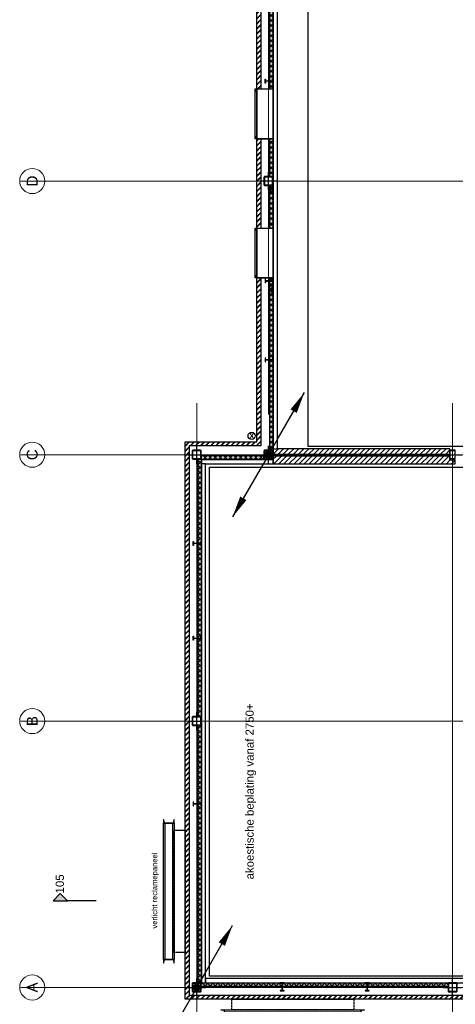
# Model space of a CAD drawing. Header units: millimetres. Extents: x -38031 to 110605, y -30229 to 92226.
# Tile 2 of 256: x -38031 to -25895, y -2444 to 24967. Entities that reach past the tile are written whole.
import ezdxf
from ezdxf.enums import TextEntityAlignment as Align

# ---------------------------------------------------------------- set-up
doc = ezdxf.new("R2010")
doc.units = ezdxf.units.MM
doc.header["$LTSCALE"] = 50
doc.set_wipeout_variables(frame=1)
for name, pattern in [('HIDDEN2', [4.7625, 3.175, -1.5875]), ('STYLE_01', [0.41664, 0.20828, -0.20836]), ('STYLE_07', [1.875, 0.625, -0.20828, 0.625, -0.20836, 0.06943, -0.13893])]:
    doc.linetypes.add(name, pattern=pattern)
for name, color, linetype in [('AB$1A---_ATTRIB050', 8, 'Continuous'), ('AL$1A---_ALGEMEEN', 8, 'Continuous'), ('AM$1A---_ARCERING', 8, 'Continuous'), ('AT$1A---_TEKST100', 8, 'Continuous'), ('BOUWKUNDIG', 8, 'Continuous'), ('EL6121--', 3, 'Continuous')]:
    doc.layers.add(name, color=color, linetype=linetype)
doc.layers.add('stramien', color=1, linetype='Continuous', lineweight=15)
doc.styles.add('Arial', font='ARIAL.TTF')
doc.styles.add('Arial (bold)', font='ARIALBD.TTF')
doc.styles.get("Standard").update_dxf_attribs({"font": 'iso.shx'})
pattern_1 = [(135, (0, 0), (1.41421356, 1.41421356), []), (45, (5.9868, -5.9868), (1.41421356, -1.41421356), [])]
pattern_2 = [(45, (0, 0), (1.41421356, -1.41421356), [])]

# ---------------------------------------------------------------- blocks, each defined once
blk = doc.blocks.new('E00170')
at = {"color": 0, "linetype": 'Continuous'}
for q in [(5, 8.66), (-5, -8.66)]:
    blk.add_line((0, 0), q, dxfattribs=at)
for points in [[(5, 8.66, 0, 1, 0), (3.5, 6.06, 1, 1, 0)], [(-5, -8.66, 0, 1, 0), (-3.5, -6.06, 1, 1, 0)]]:
    blk.add_lwpolyline(points, format="xyseb", dxfattribs=at)
at = {"color": 0, "const_width": 0.5}
blk.add_lwpolyline([(-0.25, 0, 1), (0.25, 0, 1)], format="xyb", close=True, dxfattribs=at)
at = {"color": 0, "linetype": 'Continuous'}
blk.add_circle((0, 0), 0.5, dxfattribs=at)
blk = doc.blocks.new('lichtvanger')
at = {"layer": 'AL$1A---_ALGEMEEN', "color": 0}
for points in [[(-1900, 0), (1900, 0), (1900, -300), (-1900, -300)], [(-1900, -50), (1900, -50), (1900, -250), (-1900, -250)]]:
    blk.add_lwpolyline(points, close=True, dxfattribs=at)
at = {"layer": 'AL$1A---_ALGEMEEN', "color": 0, "linetype": 'STYLE_01'}
blk.add_lwpolyline([(-1700, -300), (1700, -300), (1700, -600), (-1700, -600)], close=True, dxfattribs=at)
at = {"layer": 'AT$1A---_TEKST100', "insert": (22, 226), "char_height": 151.52, "attachment_point": 5, "line_spacing_factor": 0.967741, "style": 'Arial'}
blk.add_mtext('{\\C256;\\lverlicht reclamepaneel}', dxfattribs=at)
at = {"color": 0, "lineweight": 5}
for points in [[(-2000, 0), (-2000, -7), (-2000, -7), (-2000, -7), (-2000, -7), (-2000, -8), (-2000, -8), (-2000, -8), (-2000, -8), (-2000, -8), (-2000, -8), (-2000, -8), (-2000, -8), (-2000, -8), (-2000, -9), (-2000, -9), (-2000, -9), (-2000, -9), (-2000, -9), (-2000, -9), (-2000, -9), (-1999, -9), (-1999, -9), (-1999, -10), (-1999, -10), (-1999, -10), (-1999, -10), (-1999, -10), (-1999, -10), (-1999, -10), (-1999, -10), (-1999, -10), (-1999, -10), (-1999, -10), (-1999, -11), (-1999, -11), (-1998, -11), (-1998, -11), (-1998, -11), (-1998, -11), (-1998, -11), (-1998, -11), (-1998, -11), (-1998, -11), (-1998, -11), (-1998, -11), (-1998, -11), (-1997, -11), (-1997, -11), (-1997, -12), (-1997, -12), (-1997, -12), (-1997, -12), (-1997, -12), (-1997, -12), (-1997, -12), (-1997, -12), (-1996, -12), (-1996, -12), (-1996, -12), (-1996, -12), (-1996, -12), (-1996, -12), (-1996, -12), (-1996, -12), (-1996, -12), (-1955, -16), (-1924, -19), (-1924, -19), (-1924, -19), (-1923, -19), (-1923, -20), (-1923, -20), (-1922, -20), (-1922, -20), (-1922, -20), (-1921, -20), (-1921, -20), (-1920, -20), (-1920, -20), (-1920, -20), (-1919, -21), (-1919, -21), (-1919, -21), (-1918, -21), (-1918, -21), (-1918, -21), (-1917, -22), (-1917, -22), (-1917, -22), (-1917, -22), (-1916, -22), (-1916, -23), (-1916, -23), (-1915, -23), (-1915, -23), (-1915, -24), (-1915, -24), (-1914, -24), (-1914, -24), (-1914, -25), (-1914, -25), (-1913, -25), (-1913, -26), (-1913, -26), (-1913, -26), (-1913, -27), (-1912, -27), (-1912, -27), (-1912, -27), (-1912, -28), (-1912, -28), (-1911, -28), (-1911, -29), (-1911, -29), (-1911, -29), (-1911, -30), (-1911, -30), (-1911, -31), (-1911, -31), (-1911, -31), (-1910, -32), (-1910, -32), (-1910, -32), (-1910, -33), (-1910, -33), (-1910, -33), (-1910, -34), (-1910, -34), (-1910, -34), (-1910, -35), (-1910, -35), (-1910, -150), (-1910, -265), (-1910, -265), (-1910, -266), (-1910, -266), (-1910, -266), (-1910, -267), (-1910, -267), (-1910, -267), (-1910, -268), (-1910, -268), (-1910, -268), (-1911, -269), (-1911, -269), (-1911, -269), (-1911, -270), (-1911, -270), (-1911, -271), (-1911, -271), (-1911, -271), (-1911, -272), (-1912, -272), (-1912, -272), (-1912, -273), (-1912, -273), (-1912, -273), (-1913, -273), (-1913, -274), (-1913, -274), (-1913, -274), (-1913, -275), (-1914, -275), (-1914, -275), (-1914, -276), (-1914, -276), (-1915, -276), (-1915, -276), (-1915, -277), (-1915, -277), (-1916, -277), (-1916, -277), (-1916, -278), (-1917, -278), (-1917, -278), (-1917, -278), (-1917, -278), (-1918, -279), (-1918, -279), (-1918, -279), (-1919, -279), (-1919, -279), (-1919, -279), (-1920, -280), (-1920, -280), (-1920, -280), (-1921, -280), (-1921, -280), (-1922, -280), (-1922, -280), (-1922, -280), (-1923, -280), (-1923, -280), (-1923, -281), (-1924, -281), (-1924, -281), (-1924, -281), (-1955, -284), (-1996, -288), (-1996, -288), (-1996, -288), (-1996, -288), (-1996, -288), (-1996, -288), (-1996, -288), (-1996, -288), (-1996, -288), (-1997, -288), (-1997, -288), (-1997, -288), (-1997, -288), (-1997, -288), (-1997, -288), (-1997, -288), (-1997, -288), (-1997, -289), (-1997, -289), (-1998, -289), (-1998, -289), (-1998, -289), (-1998, -289), (-1998, -289), (-1998, -289), (-1998, -289), (-1998, -289), (-1998, -289), (-1998, -289), (-1998, -289), (-1999, -289), (-1999, -289), (-1999, -290), (-1999, -290), (-1999, -290), (-1999, -290), (-1999, -290), (-1999, -290), (-1999, -290), (-1999, -290), (-1999, -290), (-1999, -290), (-1999, -290), (-1999, -291), (-1999, -291), (-2000, -291), (-2000, -291), (-2000, -291), (-2000, -291), (-2000, -291), (-2000, -291), (-2000, -291), (-2000, -292), (-2000, -292), (-2000, -292), (-2000, -292), (-2000, -292), (-2000, -292), (-2000, -292), (-2000, -292), (-2000, -292), (-2000, -293), (-2000, -293), (-2000, -293), (-2000, -293), (-2000, -300), (-1900, -300), (-1900, 0)], [(2000, 0), (2000, -7), (2000, -7), (2000, -7), (2000, -7), (2000, -8), (2000, -8), (2000, -8), (2000, -8), (2000, -8), (2000, -8), (2000, -8), (2000, -8), (2000, -8), (2000, -9), (2000, -9), (2000, -9), (2000, -9), (2000, -9), (2000, -9), (2000, -9), (1999, -9), (1999, -9), (1999, -10), (1999, -10), (1999, -10), (1999, -10), (1999, -10), (1999, -10), (1999, -10), (1999, -10), (1999, -10), (1999, -10), (1999, -10), (1999, -11), (1999, -11), (1998, -11), (1998, -11), (1998, -11), (1998, -11), (1998, -11), (1998, -11), (1998, -11), (1998, -11), (1998, -11), (1998, -11), (1998, -11), (1997, -11), (1997, -11), (1997, -12), (1997, -12), (1997, -12), (1997, -12), (1997, -12), (1997, -12), (1997, -12), (1997, -12), (1996, -12), (1996, -12), (1996, -12), (1996, -12), (1996, -12), (1996, -12), (1996, -12), (1996, -12), (1996, -12), (1955, -16), (1924, -19), (1924, -19), (1924, -19), (1923, -19), (1923, -20), (1923, -20), (1922, -20), (1922, -20), (1922, -20), (1921, -20), (1921, -20), (1920, -20), (1920, -20), (1920, -20), (1919, -21), (1919, -21), (1919, -21), (1918, -21), (1918, -21), (1918, -21), (1917, -22), (1917, -22), (1917, -22), (1917, -22), (1916, -22), (1916, -23), (1916, -23), (1915, -23), (1915, -23), (1915, -24), (1915, -24), (1914, -24), (1914, -24), (1914, -25), (1914, -25), (1913, -25), (1913, -26), (1913, -26), (1913, -26), (1913, -27), (1912, -27), (1912, -27), (1912, -27), (1912, -28), (1912, -28), (1911, -28), (1911, -29), (1911, -29), (1911, -29), (1911, -30), (1911, -30), (1911, -31), (1911, -31), (1911, -31), (1910, -32), (1910, -32), (1910, -32), (1910, -33), (1910, -33), (1910, -33), (1910, -34), (1910, -34), (1910, -34), (1910, -35), (1910, -35), (1910, -150), (1910, -265), (1910, -265), (1910, -266), (1910, -266), (1910, -266), (1910, -267), (1910, -267), (1910, -267), (1910, -268), (1910, -268), (1910, -268), (1911, -269), (1911, -269), (1911, -269), (1911, -270), (1911, -270), (1911, -271), (1911, -271), (1911, -271), (1911, -272), (1912, -272), (1912, -272), (1912, -273), (1912, -273), (1912, -273), (1913, -273), (1913, -274), (1913, -274), (1913, -274), (1913, -275), (1914, -275), (1914, -275), (1914, -276), (1914, -276), (1915, -276), (1915, -276), (1915, -277), (1915, -277), (1916, -277), (1916, -277), (1916, -278), (1917, -278), (1917, -278), (1917, -278), (1917, -278), (1918, -279), (1918, -279), (1918, -279), (1919, -279), (1919, -279), (1919, -279), (1920, -280), (1920, -280), (1920, -280), (1921, -280), (1921, -280), (1922, -280), (1922, -280), (1922, -280), (1923, -280), (1923, -280), (1923, -281), (1924, -281), (1924, -281), (1924, -281), (1955, -284), (1996, -288), (1996, -288), (1996, -288), (1996, -288), (1996, -288), (1996, -288), (1996, -288), (1996, -288), (1996, -288), (1997, -288), (1997, -288), (1997, -288), (1997, -288), (1997, -288), (1997, -288), (1997, -288), (1997, -288), (1997, -289), (1997, -289), (1998, -289), (1998, -289), (1998, -289), (1998, -289), (1998, -289), (1998, -289), (1998, -289), (1998, -289), (1998, -289), (1998, -289), (1998, -289), (1999, -289), (1999, -289), (1999, -290), (1999, -290), (1999, -290), (1999, -290), (1999, -290), (1999, -290), (1999, -290), (1999, -290), (1999, -290), (1999, -290), (1999, -290), (1999, -291), (1999, -291), (2000, -291), (2000, -291), (2000, -291), (2000, -291), (2000, -291), (2000, -291), (2000, -291), (2000, -292), (2000, -292), (2000, -292), (2000, -292), (2000, -292), (2000, -292), (2000, -292), (2000, -292), (2000, -292), (2000, -293), (2000, -293), (2000, -293), (2000, -293), (2000, -300), (1900, -300), (1900, 0)]]:
    blk.add_wipeout(points, dxfattribs=at).dxf.layer = 'AL$1A---_ALGEMEEN'
at = {"layer": 'AL$1A---_ALGEMEEN', "color": 0, "lineweight": 5, "flags": 128}
for points in [[(-2000, 0), (-2000, -7, 0.38484), (-1996, -12), (-1924, -19, -0.38484), (-1910, -35), (-1910, -265, -0.38484), (-1924, -281), (-1996, -288, 0.38484), (-2000, -293), (-2000, -300), (-1900, -300), (-1900, 0)], [(2000, 0), (2000, -7, -0.38484), (1996, -12), (1924, -19, 0.38484), (1910, -35), (1910, -265, 0.38484), (1924, -281), (1996, -288, -0.38484), (2000, -293), (2000, -300), (1900, -300), (1900, 0)]]:
    blk.add_lwpolyline(points, format="xyb", close=True, dxfattribs=at)
blk = doc.blocks.new('31x_alu-mk 204-p')
at = {"color": 0, "linetype": 'Continuous'}
blk.add_wipeout([(-650.5, 310), (736.5, 310), (736.5, -140), (-650.5, -140)], dxfattribs=at).dxf.layer = 'AL$1A---_ALGEMEEN'
at = {"layer": 'AM$1A---_ARCERING', "linetype": 'Continuous', "lineweight": 0}
for points in [[(-650.5, 360), (-582.5, 360), (-582.5, 310), (-650.5, 310)], [(668.5, 360), (736.5, 360), (736.5, 310), (668.5, 310)]]:
    blk.add_hatch(color=256, dxfattribs=at).paths.add_polyline_path(points)
at = {"layer": 'AL$1A---_ALGEMEEN', "color": 0}
for p, q in [((-650.5, 310), (-650.5, -110)), ((736.5, 310), (736.5, -110))]:
    blk.add_line(p, q, dxfattribs=at)
for points in [[(-650.5, 360), (736.5, 360), (736.5, 310), (-650.5, 310)], [(-650.5, 360), (-582.5, 360), (-582.5, 310), (-650.5, 310)], [(668.5, 360), (736.5, 360), (736.5, 310), (668.5, 310)]]:
    blk.add_lwpolyline(points, close=True, dxfattribs=at)
at = {"layer": 'AL$1A---_ALGEMEEN', "color": 0, "linetype": 'Continuous'}
blk.add_lwpolyline([(-650.5, 310), (736.5, 310), (736.5, -140), (-650.5, -140)], close=True, dxfattribs=at)
blk = doc.blocks.new('txt-akoest. 2.75m')
at = {"layer": 'AT$1A---_TEKST100', "insert": (0, 0), "char_height": 227.29, "attachment_point": 5, "line_spacing_factor": 0.967741, "style": 'Arial'}
blk.add_mtext('{\\C256;\\lakoestische beplating vanaf 2750+}', dxfattribs=at)
blk = doc.blocks.new('21x_zaagwerk')
at = {"layer": 'AL$1A---_ALGEMEEN', "color": 0}
blk.add_circle((0, 0), 100, dxfattribs=at)
at = {"layer": 'AT$1A---_TEKST100', "insert": (-68, 74), "char_height": 151.52, "attachment_point": 1, "line_spacing_factor": 0.967741, "style": 'Arial (bold)'}
blk.add_mtext('{\\C256;\\lX}', dxfattribs=at)
blk = doc.blocks.new('sk-250')
at = {"color": 0}
blk.add_wipeout([(-115, 115), (115, 115), (115, -118), (-115, -118)], dxfattribs=at).dxf.layer = 'AL$1A---_ALGEMEEN'
at = {"layer": 'AM$1A---_ARCERING', "linetype": 'Continuous', "lineweight": 0}
h = blk.add_hatch(color=256, dxfattribs=at)
edge = h.paths.add_edge_path()
edge.add_line((-100, -125), (100, -125))
edge.add_arc((100, -100), 25, 270, 360)
edge.add_line((125, -100), (125, 100))
edge.add_arc((100, 100), 25, 0, 90)
edge.add_line((100, 125), (-100, 125))
edge.add_arc((-100, 100), 25, 90, 180)
edge.add_line((-125, 100), (-125, -100))
edge.add_arc((-100, -100), 25, 180, 270)
edge = h.paths.add_edge_path(flags=16)
edge.add_line((-100, -115), (100, -115))
edge.add_arc((100, -100), 15, 270, 360)
edge.add_line((115, -100), (115, 100))
edge.add_arc((100, 100), 15, 0, 90)
edge.add_line((100, 115), (-100, 115))
edge.add_arc((-100, 100), 15, 90, 180)
edge.add_line((-115, 100), (-115, -100))
edge.add_arc((-100, -100), 15, 180, 270)
at = {"layer": 'AL$1A---_ALGEMEEN', "color": 0}
for p, q in [((-250, 0), (250, 0)), ((0, 250), (0, -250))]:
    blk.add_line(p, q, dxfattribs=at)
at = {"layer": 'AL$1A---_ALGEMEEN', "color": 0, "flags": 128}
blk.add_lwpolyline([(-100, -125), (100, -125, 0.414214), (125, -100), (125, 100, 0.414214), (100, 125), (-100, 125, 0.414214), (-125, 100), (-125, -100, 0.414214), (-100, -125, 0.414214)], format="xyb", dxfattribs=at)
at = {"layer": 'AL$1A---_ALGEMEEN', "color": 0}
blk.add_lwpolyline([(-115, 115), (115, 115), (115, -118), (-115, -118)], close=True, dxfattribs=at)
at = {"layer": 'AL$1A---_ALGEMEEN', "color": 0, "flags": 128}
blk.add_lwpolyline([(-100, -115), (100, -115, 0.414214), (115, -100), (115, 100, 0.414214), (100, 115), (-100, 115, 0.414214), (-115, 100), (-115, -100, 0.414214)], format="xyb", close=True, dxfattribs=at)
blk = doc.blocks.new('staalprofiel IPE')
at = {"layer": 'AM$1A---_ARCERING', "linetype": 'Continuous', "lineweight": 0}
h = blk.add_hatch(color=256, dxfattribs=at)
edge = h.paths.add_edge_path()
edge.add_line((55, -100.8), (14.95, -100.8))
edge.add_arc((14.95, -88.8), 12, 180, 270, ccw=False)
edge.add_line((2.95, -88.8), (2.95, 88.8))
edge.add_arc((14.95, 88.8), 12, 90, 180, ccw=False)
edge.add_line((14.95, 100.8), (55, 100.8))
edge.add_line((55, 100.8), (55, 110))
edge.add_line((55, 110), (-55, 110))
edge.add_line((-55, 110), (-55, 100.8))
edge.add_line((-55, 100.8), (-14.95, 100.8))
edge.add_arc((-14.95, 88.8), 12, 0, 90, ccw=False)
edge.add_line((-2.95, 88.8), (-2.95, -88.8))
edge.add_arc((-14.95, -88.8), 12, -90, 0, ccw=False)
edge.add_line((-14.95, -100.8), (-55, -100.8))
edge.add_line((-55, -100.8), (-55, -110))
edge.add_line((-55, -110), (55, -110))
edge.add_line((55, -110), (55, -100.8))
at = {"layer": 'AL$1A---_ALGEMEEN', "color": 0, "flags": 128}
blk.add_lwpolyline([(55, -100.8), (14.95, -100.8, -0.41421356), (2.95, -88.8), (2.95, 88.8, -0.41421356), (14.95, 100.8), (55, 100.8), (55, 110), (-55, 110), (-55, 100.8), (-14.95, 100.8, -0.41421356), (-2.95, 88.8), (-2.95, -88.8, -0.41421356), (-14.95, -100.8), (-55, -100.8), (-55, -110), (55, -110)], format="xyb", close=True, dxfattribs=at)
blk = doc.blocks.new('IPE 220')
at = {"layer": 'AL$1A---_ALGEMEEN', "color": 0, "rotation": 90}
blk.add_blockref('staalprofiel IPE', (110, 0), dxfattribs=at)
blk = doc.blocks.new('st.koker 250.150')
at = {"layer": 'AM$1A---_ARCERING', "linetype": 'Continuous', "lineweight": 0}
h = blk.add_hatch(color=256, dxfattribs=at)
h.paths.add_polyline_path([(125, 75), (-125, 75), (-125, -75), (125, -75)])
h.paths.add_polyline_path([(115, 65), (115, -65), (-115, -65), (-115, 65)], flags=16)
at = {"layer": 'AL$1A---_ALGEMEEN', "color": 0, "flags": 128}
for points in [[(125, 75), (-125, 75), (-125, -75), (125, -75)], [(115, 65), (115, -65), (-115, -65), (-115, 65)]]:
    blk.add_lwpolyline(points, close=True, dxfattribs=at)
blk = doc.blocks.new('C2_28_1')
at = {"layer": 'AM$1A---_ARCERING', "linetype": 'Continuous', "lineweight": 0}
for points in [[(21194, 26690), (21220, 26690), (21220, 26778), (21194, 26778), (21194, 26784), (21249, 26784), (21249, 26778), (21224, 26778), (21224, 26690), (21249, 26690), (21249, 26684), (21194, 26684), (21194, 26690)], [(23572, 26690), (23572, 26684), (23517, 26684), (23517, 26690), (23543, 26690), (23543, 26778), (23517, 26778), (23517, 26784), (23572, 26784), (23572, 26778), (23547, 26778), (23547, 26690), (23572, 26690)]]:
    blk.add_hatch(color=256, dxfattribs=at).paths.add_polyline_path(points)
at = {"layer": 'AL$1A---_ALGEMEEN', "color": 0, "lineweight": 15}
for p, q in [((21194, 26784), (21194, 26778)), ((21249, 26784), (21194, 26784)), ((21194, 26784), (21194, 26778)), ((21249, 26784), (21194, 26784)), ((21249, 26784), (21194, 26784)), ((21194, 26784), (21194, 26778)), ((21194, 26778), (21220, 26778)), ((21194, 26778), (21220, 26778)), ((21194, 26778), (21220, 26778)), ((21194, 26690), (21194, 26684)), ((21220, 26690), (21194, 26690)), ((21194, 26690), (21194, 26684)), ((21220, 26690), (21194, 26690)), ((21194, 26690), (21194, 26684)), ((21220, 26690), (21194, 26690)), ((21194, 26684), (21249, 26684)), ((21194, 26684), (21249, 26684)), ((21194, 26684), (21249, 26684)), ((21220, 26778), (21220, 26690)), ((21220, 26778), (21220, 26690)), ((21220, 26778), (21220, 26690)), ((21224, 26778), (21249, 26778)), ((21224, 26690), (21224, 26778)), ((21224, 26778), (21249, 26778)), ((21224, 26690), (21224, 26778)), ((21224, 26690), (21224, 26778)), ((21224, 26778), (21249, 26778)), ((21249, 26690), (21224, 26690)), ((21249, 26690), (21224, 26690)), ((21249, 26690), (21224, 26690)), ((21249, 26778), (21249, 26784)), ((21249, 26778), (21249, 26784)), ((21249, 26778), (21249, 26784)), ((21249, 26684), (21249, 26690)), ((21249, 26684), (21249, 26690)), ((21249, 26684), (21249, 26690)), ((23517, 26784), (23517, 26778)), ((23572, 26784), (23517, 26784)), ((23517, 26784), (23517, 26778)), ((23572, 26784), (23517, 26784)), ((23517, 26778), (23517, 26784)), ((23517, 26784), (23572, 26784)), ((23517, 26778), (23543, 26778)), ((23517, 26778), (23543, 26778)), ((23543, 26778), (23517, 26778)), ((23517, 26690), (23517, 26684)), ((23543, 26690), (23517, 26690)), ((23517, 26690), (23517, 26684)), ((23543, 26690), (23517, 26690)), ((23517, 26684), (23517, 26690)), ((23517, 26690), (23543, 26690)), ((23517, 26684), (23572, 26684)), ((23517, 26684), (23572, 26684)), ((23572, 26684), (23517, 26684)), ((23543, 26778), (23543, 26690)), ((23543, 26778), (23543, 26690)), ((23543, 26690), (23543, 26778)), ((23547, 26778), (23572, 26778)), ((23547, 26690), (23547, 26778)), ((23547, 26778), (23572, 26778)), ((23547, 26690), (23547, 26778)), ((23572, 26778), (23547, 26778)), ((23547, 26778), (23547, 26690)), ((23572, 26690), (23547, 26690)), ((23572, 26690), (23547, 26690)), ((23547, 26690), (23572, 26690)), ((23572, 26778), (23572, 26784)), ((23572, 26778), (23572, 26784)), ((23572, 26784), (23572, 26778)), ((23572, 26684), (23572, 26690)), ((23572, 26684), (23572, 26690)), ((23572, 26690), (23572, 26684))]:
    blk.add_line(p, q, dxfattribs=at)
at = {"layer": 'AL$1A---_ALGEMEEN', "color": 0}
for name, p in [('sk-250', (2, 28809)), ('sk-250', (7417, 28809)), ('sk-250', (14832, 28809)), ('sk-250', (14832, 26809)), ('sk-250', (22452, 26809)), ('IPE 220', (-93, 26429)), ('IPE 220', (-93, 24059)), ('sk-250', (2, 21681)), ('st.koker 250.150', (14832, 21679))]:
    blk.add_blockref(name, p, dxfattribs=at)
at = {"layer": 'AL$1A---_ALGEMEEN', "color": 0, "rotation": 90}
for p in [(5112, 28684), (17472, 26684), (19670, 26684)]:
    blk.add_blockref('IPE 220', p, dxfattribs=at)
at = {"layer": 'AL$1A---_ALGEMEEN', "color": 0, "xscale": -1, "rotation": 270}
for p in [(9722, 28684), (12362, 28684), (25234, 26684)]:
    blk.add_blockref('IPE 220', p, dxfattribs=at)
blk = doc.blocks.new('drsnd pijl')
at = {"layer": 'AM$1A---_ARCERING', "linetype": 'Continuous', "lineweight": 0}
blk.add_hatch(color=256, dxfattribs=at).paths.add_polyline_path([(1005, 442), (200, 442), (0, 242), (-200, 442), (200, 442)])
at = {"layer": 'AL$1A---_ALGEMEEN', "color": 0}
blk.add_lwpolyline([(1005, 442), (200, 442), (0, 242), (-200, 442), (200, 442)], dxfattribs=at)
at = {"layer": 'AL$1A---_ALGEMEEN', "color": 0, "style": 'Arial'}
blk.add_attdef('peil', text='', height=227, rotation=90, dxfattribs=at).set_placement((170, -290), align=Align.BOTTOM_LEFT)
at = {"layer": 'AL$1A---_ALGEMEEN', "color": 0, "flags": 1}
blk.add_attdef('onderdeel', (-200, -700), '', height=227, dxfattribs=at)
blk = doc.blocks.new('200254 W 211 30-06-2008')
at = {"layer": 'AM$1A---_ARCERING', "linetype": 'Continuous', "lineweight": 0}
for points in [[(18375.36, 2978.94), (18375.36, 3270.56), (18373.36, 3270.56), (18373.36, 2978.77), (18374.64, 2978.77), (18374.64, 2978.94)], [(18375.25, 2979.05), (18512.85, 2979.05), (18512.85, 2977.05), (18375.25, 2977.05)]]:
    blk.add_hatch(color=256, dxfattribs=at).paths.add_polyline_path(points)
at = {"layer": 'AM$1A---_ARCERING', "linetype": 'Continuous', "lineweight": 5}
h = blk.add_hatch(dxfattribs=at)
h.set_pattern_fill('ISOLATIE', color=256, style=0, pattern_type=2)
h.set_pattern_definition(pattern_1)
h.paths.add_polyline_path([(18375.36, 2978.94), (18375.36, 3270.56), (18373.36, 3270.56), (18373.36, 2978.77), (18374.64, 2978.77), (18374.64, 2978.94)])
h = blk.add_hatch(dxfattribs=at)
h.set_pattern_fill('ISOLATIE', color=256, style=0, pattern_type=2)
h.set_pattern_definition(pattern_1)
h.paths.add_polyline_path([(18375.25, 2979.05), (18512.85, 2979.05), (18512.85, 2977.05), (18375.25, 2977.05)])
at = {"layer": 'AL$1A---_ALGEMEEN'}
for points in [[(18375.36, 2978.94), (18375.36, 3270.56), (18373.36, 3270.56), (18373.36, 2978.77), (18374.64, 2978.77), (18374.64, 2978.94)], [(18375.25, 2979.05), (18512.85, 2979.05), (18512.85, 2977.05), (18375.25, 2977.05)]]:
    blk.add_lwpolyline(points, close=True, dxfattribs=at)
ref = blk.add_blockref('drsnd pijl', (18296.71, 3033.55), dxfattribs=dict(at, xscale=-0.02, yscale=0.02, zscale=0.02, rotation=179.9990281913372))
ref.add_attrib('peil', '105', dxfattribs={"layer": 'AB$1A---_ATTRIB050', "height": 4.546, "rotation": 89.999, "style": 'Arial'}).set_placement((18300.11, 3028.81), align=Align.BOTTOM_LEFT)
at = {"linetype": 'Continuous'}
for points in [[(18281.13, 3432.45), (18281.82, 3432.41), (18282.5, 3432.31), (18283.17, 3432.14), (18283.81, 3431.91), (18284.43, 3431.62), (18285.02, 3431.27), (18285.57, 3430.86), (18286.08, 3430.4), (18286.54, 3429.89), (18286.95, 3429.33), (18287.31, 3428.75), (18287.6, 3428.12), (18287.83, 3427.48), (18288, 3426.81), (18288.1, 3426.13), (18288.13, 3425.45), (18288.1, 3424.76), (18288, 3424.08), (18287.83, 3423.41), (18287.6, 3422.77), (18287.31, 3422.15), (18286.95, 3421.56), (18286.54, 3421), (18286.08, 3420.5), (18285.57, 3420.03), (18285.02, 3419.63), (18284.43, 3419.27), (18283.81, 3418.98), (18283.17, 3418.75), (18282.5, 3418.58), (18281.82, 3418.48), (18281.13, 3418.45), (18280.45, 3418.48), (18279.77, 3418.58), (18279.1, 3418.75), (18278.45, 3418.98), (18277.83, 3419.27), (18277.24, 3419.63), (18276.69, 3420.03), (18276.18, 3420.5), (18275.72, 3421), (18275.31, 3421.56), (18274.96, 3422.15), (18274.67, 3422.77), (18274.44, 3423.41), (18274.27, 3424.08), (18274.17, 3424.76), (18274.13, 3425.45), (18274.17, 3426.13), (18274.27, 3426.81), (18274.44, 3427.48), (18274.67, 3428.12), (18274.96, 3428.75), (18275.31, 3429.33), (18275.72, 3429.89), (18276.18, 3430.4), (18276.69, 3430.86), (18277.24, 3431.27), (18277.83, 3431.62), (18278.45, 3431.91), (18279.1, 3432.14), (18279.77, 3432.31), (18280.45, 3432.41)], [(18281.13, 3280.05), (18281.82, 3280.01), (18282.5, 3279.91), (18283.17, 3279.74), (18283.81, 3279.51), (18284.43, 3279.22), (18285.02, 3278.87), (18285.57, 3278.46), (18286.08, 3278), (18286.54, 3277.49), (18286.95, 3276.93), (18287.31, 3276.35), (18287.6, 3275.72), (18287.83, 3275.08), (18288, 3274.41), (18288.1, 3273.73), (18288.13, 3273.05), (18288.1, 3272.36), (18288, 3271.68), (18287.83, 3271.01), (18287.6, 3270.37), (18287.31, 3269.75), (18286.95, 3269.16), (18286.54, 3268.6), (18286.08, 3268.1), (18285.57, 3267.63), (18285.02, 3267.23), (18284.43, 3266.87), (18283.81, 3266.58), (18283.17, 3266.35), (18282.5, 3266.18), (18281.82, 3266.08), (18281.13, 3266.05), (18280.45, 3266.08), (18279.77, 3266.18), (18279.1, 3266.35), (18278.45, 3266.58), (18277.83, 3266.87), (18277.24, 3267.23), (18276.69, 3267.63), (18276.18, 3268.1), (18275.72, 3268.6), (18275.31, 3269.16), (18274.96, 3269.75), (18274.67, 3270.37), (18274.44, 3271.01), (18274.27, 3271.68), (18274.17, 3272.36), (18274.13, 3273.05), (18274.17, 3273.73), (18274.27, 3274.41), (18274.44, 3275.08), (18274.67, 3275.72), (18274.96, 3276.35), (18275.31, 3276.93), (18275.72, 3277.49), (18276.18, 3278), (18276.69, 3278.46), (18277.24, 3278.87), (18277.83, 3279.22), (18278.45, 3279.51), (18279.1, 3279.74), (18279.77, 3279.91), (18280.45, 3280.01)], [(18281.13, 3131.75), (18281.82, 3131.71), (18282.5, 3131.61), (18283.17, 3131.44), (18283.81, 3131.21), (18284.43, 3130.92), (18285.02, 3130.57), (18285.57, 3130.16), (18286.08, 3129.7), (18286.54, 3129.19), (18286.95, 3128.63), (18287.31, 3128.05), (18287.6, 3127.42), (18287.83, 3126.78), (18288, 3126.11), (18288.1, 3125.43), (18288.13, 3124.75), (18288.1, 3124.06), (18288, 3123.38), (18287.83, 3122.71), (18287.6, 3122.07), (18287.31, 3121.45), (18286.95, 3120.86), (18286.54, 3120.3), (18286.08, 3119.8), (18285.57, 3119.33), (18285.02, 3118.93), (18284.43, 3118.57), (18283.81, 3118.28), (18283.17, 3118.05), (18282.5, 3117.88), (18281.82, 3117.78), (18281.13, 3117.75), (18280.45, 3117.78), (18279.77, 3117.88), (18279.1, 3118.05), (18278.45, 3118.28), (18277.83, 3118.57), (18277.24, 3118.93), (18276.69, 3119.33), (18276.18, 3119.8), (18275.72, 3120.3), (18275.31, 3120.86), (18274.96, 3121.45), (18274.67, 3122.07), (18274.44, 3122.71), (18274.27, 3123.38), (18274.17, 3124.06), (18274.13, 3124.75), (18274.17, 3125.43), (18274.27, 3126.11), (18274.44, 3126.78), (18274.67, 3127.42), (18274.96, 3128.05), (18275.31, 3128.63), (18275.72, 3129.19), (18276.18, 3129.7), (18276.69, 3130.16), (18277.24, 3130.57), (18277.83, 3130.92), (18278.45, 3131.21), (18279.1, 3131.44), (18279.77, 3131.61), (18280.45, 3131.71)], [(18281.13, 2983.45), (18281.82, 2983.41), (18282.5, 2983.31), (18283.17, 2983.14), (18283.81, 2982.91), (18284.43, 2982.62), (18285.02, 2982.27), (18285.57, 2981.86), (18286.08, 2981.4), (18286.54, 2980.89), (18286.95, 2980.33), (18287.31, 2979.75), (18287.6, 2979.12), (18287.83, 2978.48), (18288, 2977.81), (18288.1, 2977.13), (18288.13, 2976.45), (18288.1, 2975.76), (18288, 2975.08), (18287.83, 2974.41), (18287.6, 2973.77), (18287.31, 2973.15), (18286.95, 2972.56), (18286.54, 2972), (18286.08, 2971.5), (18285.57, 2971.03), (18285.02, 2970.63), (18284.43, 2970.27), (18283.81, 2969.98), (18283.17, 2969.75), (18282.5, 2969.58), (18281.82, 2969.48), (18281.13, 2969.45), (18280.45, 2969.48), (18279.77, 2969.58), (18279.1, 2969.75), (18278.45, 2969.98), (18277.83, 2970.27), (18277.24, 2970.63), (18276.69, 2971.03), (18276.18, 2971.5), (18275.72, 2972), (18275.31, 2972.56), (18274.96, 2973.15), (18274.67, 2973.77), (18274.44, 2974.41), (18274.27, 2975.08), (18274.17, 2975.76), (18274.13, 2976.45), (18274.17, 2977.13), (18274.27, 2977.81), (18274.44, 2978.48), (18274.67, 2979.12), (18274.96, 2979.75), (18275.31, 2980.33), (18275.72, 2980.89), (18276.18, 2981.4), (18276.69, 2981.86), (18277.24, 2982.27), (18277.83, 2982.62), (18278.45, 2982.91), (18279.1, 2983.14), (18279.77, 2983.31), (18280.45, 2983.41)]]:
    blk.add_wipeout(points, dxfattribs=at).dxf.layer = 'AL$1A---_ALGEMEEN'
blk.add_wipeout([(18513.85, 3276.33), (18415.35, 3276.33), (18415.35, 3273.33), (18513.85, 3273.33)]).dxf.layer = 'AL$1A---_ALGEMEEN'
at = {"layer": 'AM$1A---_ARCERING', "linetype": 'Continuous', "lineweight": 0}
blk.add_hatch(color=256, dxfattribs=at).paths.add_polyline_path([(18415.35, 3276.33), (18415.35, 4184.96), (18413.35, 4184.96), (18413.35, 3276.33)])
at = {"layer": 'AM$1A---_ARCERING', "linetype": 'Continuous', "lineweight": 5}
h = blk.add_hatch(dxfattribs=at)
h.set_pattern_fill('ISOLATIE', color=256, style=0, pattern_type=2)
h.set_pattern_definition(pattern_1)
h.paths.add_polyline_path([(18415.35, 3276.33), (18415.35, 4184.96), (18413.35, 4184.96), (18413.35, 3276.33)])
h = blk.add_hatch(dxfattribs=at)
h.set_pattern_fill('KALKZANDSTEEN', color=256, style=0, pattern_type=2)
h.set_pattern_definition(pattern_2)
h.paths.add_polyline_path([(18513.85, 3276.33), (18415.35, 3276.33), (18415.35, 3273.33), (18513.85, 3273.33)])
at = {"layer": 'AL$1A---_ALGEMEEN'}
for points in [[(18415.35, 3276.33), (18415.35, 4184.96), (18413.35, 4184.96), (18413.35, 3276.33)], [(18513.85, 3276.33), (18415.35, 3276.33), (18415.35, 3273.33), (18513.85, 3273.33)]]:
    blk.add_lwpolyline(points, close=True, dxfattribs=at)
at = {"layer": 'stramien', "linetype": 'Continuous'}
for p, q in [((18288.21, 3425.45), (18301.71, 3425.45)), ((18288.21, 3273.05), (18301.71, 3273.05)), ((18288.21, 3124.75), (18301.71, 3124.75)), ((18288.21, 2976.45), (18301.71, 2976.45))]:
    blk.add_line(p, q, dxfattribs=at)
for centre in [(18281.13, 3425.45), (18281.13, 3273.05), (18281.13, 3124.75), (18281.13, 2976.45)]:
    blk.add_circle(centre, 7, dxfattribs=at)
at = {"layer": 'stramien', "char_height": 6.061, "attachment_point": 5, "rotation": 90, "line_spacing_factor": 0.967741, "style": 'Arial'}
for s, insert in [('{\\C1;\\lD}', (18281.13, 3425.45)), ('{\\C1;\\lC}', (18281.13, 3273.05)), ('{\\C1;\\lB}', (18281.13, 3124.75)), ('{\\C1;\\lA}', (18281.13, 2976.45))]:
    blk.add_mtext(s, dxfattribs=dict(at, insert=insert))
for points in [[(18375.35, 3270.45), (18375.35, 3268.05), (18415.35, 3268.05), (18415.35, 3270.45)], [(18946.35, 2981.45), (18377.75, 2981.45), (18377.75, 2979.05), (18946.35, 2979.05)]]:
    blk.add_wipeout(points).dxf.layer = 'AL$1A---_ALGEMEEN'
at = {"layer": 'AL$1A---_ALGEMEEN'}
for points in [[(18375.35, 3270.45), (18375.35, 3268.05), (18415.35, 3268.05), (18415.35, 3270.45)], [(18946.35, 2981.45), (18377.75, 2981.45), (18377.75, 2979.05), (18946.35, 2979.05)]]:
    blk.add_lwpolyline(points, close=True, dxfattribs=at)
blk.add_wipeout([(18417.75, 4183.85), (18415.35, 4183.85), (18415.35, 3276.33), (18417.75, 3276.33)]).dxf.layer = 'AL$1A---_ALGEMEEN'
blk.add_lwpolyline([(18417.75, 4183.85), (18415.35, 4183.85), (18415.35, 3276.33), (18417.75, 3276.33)], close=True, dxfattribs=at)
blk.add_wipeout([(18513.85, 3272.33), (18415.35, 3272.33), (18415.35, 3268.05), (18513.85, 3268.05), (18516.85, 3268.05), (18516.85, 3270.05), (18513.85, 3270.05)]).dxf.layer = 'AL$1A---_ALGEMEEN'
at = {"layer": 'AM$1A---_ARCERING', "linetype": 'Continuous', "lineweight": 5}
h = blk.add_hatch(dxfattribs=at)
h.set_pattern_fill('KALKZANDSTEEN', color=256, style=0, pattern_type=2)
h.set_pattern_definition(pattern_2)
h.paths.add_polyline_path([(18513.85, 3272.33), (18415.35, 3272.33), (18415.35, 3268.05), (18513.85, 3268.05), (18516.85, 3268.05), (18516.85, 3270.05), (18513.85, 3270.05)])
at = {"layer": 'AL$1A---_ALGEMEEN'}
blk.add_lwpolyline([(18513.85, 3272.33), (18415.35, 3272.33), (18415.35, 3268.05), (18513.85, 3268.05), (18516.85, 3268.05), (18516.85, 3270.05), (18513.85, 3270.05)], close=True, dxfattribs=at)
blk.add_wipeout([(18366.25, 2969.95), (18366.25, 3280.25), (18406.25, 3280.25), (18406.25, 4193.96), (18984.55, 4193.96), (18984.55, 4191.7), (18408.51, 4191.7), (18408.51, 3277.99), (18368.55, 3277.99), (18368.55, 2972.21), (18951.67, 2972.21), (18951.67, 2969.95)]).dxf.layer = 'AL$1A---_ALGEMEEN'
at = {"layer": 'AM$1A---_ARCERING', "linetype": 'Continuous', "lineweight": 5}
h = blk.add_hatch(dxfattribs=at)
h.set_pattern_fill('BAKSTEEN', color=256, style=0, pattern_type=2)
h.set_pattern_definition([(45, (0, 0), (1.41421356, -1.41421356), []), (45, (0.1414, -0.1414), (1.41421356, -1.41421356), [])])
h.paths.add_polyline_path([(18366.25, 2969.95), (18366.25, 3280.25), (18406.25, 3280.25), (18406.25, 4193.96), (18984.55, 4193.96), (18984.55, 4191.7), (18408.51, 4191.7), (18408.51, 3277.99), (18368.55, 3277.99), (18368.55, 2972.21), (18951.67, 2972.21), (18951.67, 2969.95)])
at = {"layer": 'AM$1A---_ARCERING', "linetype": 'Continuous', "lineweight": 0}
blk.add_hatch(color=256, dxfattribs=at).paths.add_polyline_path([(18375.25, 3270.45), (18410.25, 3270.45), (18410.25, 3272.45), (18375.23, 3272.45), (18375.23, 3271.16), (18375.25, 3271.16)])
at = {"layer": 'AM$1A---_ARCERING', "linetype": 'Continuous', "lineweight": 5}
h = blk.add_hatch(dxfattribs=at)
h.set_pattern_fill('ISOLATIE', color=256, style=0, pattern_type=2)
h.set_pattern_definition(pattern_1)
h.paths.add_polyline_path([(18375.25, 3270.45), (18410.25, 3270.45), (18410.25, 3272.45), (18375.23, 3272.45), (18375.23, 3271.16), (18375.25, 3271.16)])
at = {"layer": 'AL$1A---_ALGEMEEN'}
for p, q in [((18415.25, 3418.55), (18412.85, 3422.65)), ((18412.85, 3418.55), (18415.25, 3422.65)), ((18415.25, 3362.55), (18412.85, 3366.95)), ((18412.85, 3362.55), (18415.25, 3366.95))]:
    blk.add_line(p, q, dxfattribs=at)
for points in [[(18366.25, 2969.95), (18366.25, 3280.25), (18406.25, 3280.25), (18406.25, 4193.96), (18984.55, 4193.96), (18984.55, 4191.7), (18408.51, 4191.7), (18408.51, 3277.99), (18368.55, 3277.99), (18368.55, 2972.21), (18951.67, 2972.21), (18951.67, 2969.95)], [(18434.85, 3580.35), (18979.55, 3580.35), (18979.55, 3277.7), (18434.85, 3277.7)], [(18415.25, 3418.55), (18415.25, 3422.65), (18412.85, 3422.65), (18412.85, 3418.55)], [(18415.25, 3362.55), (18415.25, 3366.95), (18412.85, 3366.95), (18412.85, 3362.55)], [(18375.25, 3270.45), (18410.25, 3270.45), (18410.25, 3272.45), (18375.23, 3272.45), (18375.23, 3271.16), (18375.25, 3271.16)], [(18379.93, 3266.1), (18943.03, 3266.1), (18943.03, 2982.7), (18379.93, 2982.7)]]:
    blk.add_lwpolyline(points, close=True, dxfattribs=at)
at = {"layer": 'AL$1A---_ALGEMEEN', "xscale": 0.02, "yscale": 0.02, "zscale": 0.02}
blk.add_blockref('21x_zaagwerk', (18403.37, 3283.52), dxfattribs=at)
at = {"layer": 'AL$1A---_ALGEMEEN', "xscale": 0.02, "yscale": 0.02, "zscale": 0.02, "rotation": 90}
blk.add_blockref('txt-akoest. 2.75m', (18402.93, 3085.6), dxfattribs=at)
at = {"layer": 'AL$1A---_ALGEMEEN', "xscale": 0.02, "yscale": 0.02, "zscale": 0.02}
for name, p, rotation in [('31x_alu-mk 204-p', (18412.45, 3461.97), 90), ('31x_alu-mk 204-p', (18412.45, 3384.47), 90), ('lichtvanger', (18354.25, 3029.95), 90), ('lichtvanger', (18426.25, 2957.95), 180)]:
    blk.add_blockref(name, p, dxfattribs=dict(at, rotation=rotation))
at = {"layer": 'AL$1A---_ALGEMEEN', "xscale": 0.02, "yscale": 0.02, "zscale": 0.02, "rotation": 90}
blk.add_blockref('C2_28_1', (18948.93, 2976.43), dxfattribs=at)
at = {"layer": 'stramien', "linetype": 'STYLE_07', "ltscale": 50}
for p, q in [((18412.75, 3295.43), (18412.75, 4240.03)), ((18274.75, 3425.45), (18988.75, 3425.45)), ((18515.35, 2695.43), (18515.35, 3301.85)), ((18274.75, 3273.05), (18988.75, 3273.05))]:
    blk.add_line(p, q, dxfattribs=at)
blk.add_wipeout([(18375.35, 2979.05), (18377.75, 2979.05), (18377.75, 3268.05), (18375.35, 3268.05)]).dxf.layer = 'AL$1A---_ALGEMEEN'
at = {"layer": 'AL$1A---_ALGEMEEN'}
blk.add_lwpolyline([(18375.35, 2979.05), (18377.75, 2979.05), (18377.75, 3268.05), (18375.35, 3268.05)], close=True, dxfattribs=at)
at = {"layer": 'stramien', "linetype": 'STYLE_07', "ltscale": 50}
for p, q in [((18372.75, 2695.43), (18372.75, 3301.85)), ((18274.75, 3124.75), (18988.75, 3124.75)), ((18274.75, 2976.45), (18988.75, 2976.45))]:
    blk.add_line(p, q, dxfattribs=at)

msp = doc.modelspace()

# ---------------------------------------------------------------- block references
at = {"layer": 'BOUWKUNDIG', "xscale": 50, "yscale": 50, "zscale": 50}
msp.add_blockref('200254 W 211 30-06-2008', (-951737.5, -150797.3), dxfattribs=at)

# ---------------------------------------------------------------- next in the draw order: linework, layer by layer
at = {"layer": 'EL6121--', "color": 5, "linetype": 'HIDDEN2'}
msp.add_line((-31098.6, 12855.9), (-18840, 12855), dxfattribs=at)

# ---------------------------------------------------------------- next in the draw order: block references
at = {"layer": 'EL6121--', "xscale": 200, "yscale": 200, "zscale": 200}
for p in [(-31100, 12855), (-33100, -1978.6)]:
    msp.add_blockref('E00170', p, dxfattribs=at)

doc.saveas('drawing.dxf')
